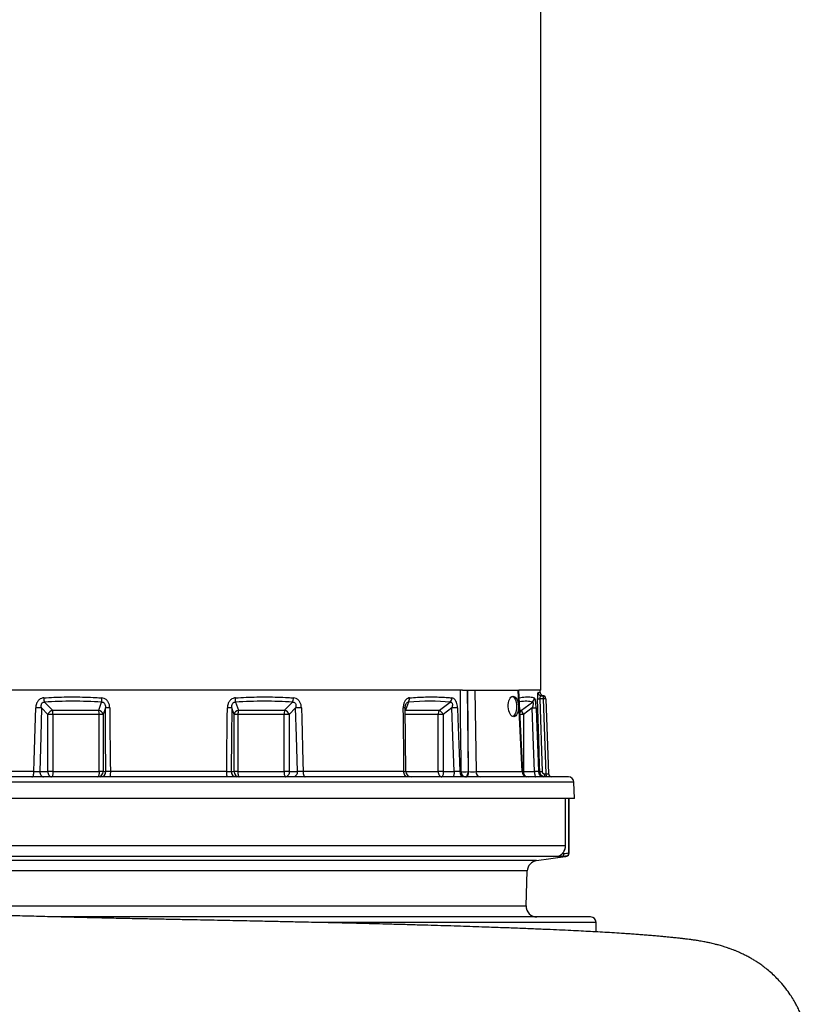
# Model space of a CAD drawing. Header units: millimetres. Extents: x 1566 to 6379, y 1263 to 6912.
# Tile 8 of 11: x 4911 to 6379, y 2267 to 4087. Entities that reach past the tile are written whole.
import ezdxf

# ---------------------------------------------------------------- set-up
doc = ezdxf.new("R2010")
doc.units = ezdxf.units.MM
doc.header["$LTSCALE"] = 2

msp = doc.modelspace()

# ---------------------------------------------------------------- linework, layer by layer
at = {"color": 7, "linetype": 'Continuous', "lineweight": 25}
for p, q in [((5873.7, 2847.7), (5873.7, 5497.7)), ((5728.9, 2847.7), (4497.6, 2847.7)), ((5737.8, 2847.7), (5739.1, 2697.4)), ((5737.8, 2847.7), (5738.2, 2847.7)), ((5738.2, 2847.7), (5751.9, 2847.7)), ((5740.1, 2697.4), (5738.2, 2847.7)), ((5751.9, 2847.7), (5753.8, 2697.4)), ((5751.9, 2847.7), (5831.9, 2847.7)), ((5839, 2697.4), (5831.9, 2847.7)), ((5831.9, 2847.7), (5833.2, 2847.7)), ((5840.4, 2697.2), (5833.2, 2847.7)), ((5873.7, 2847.7), (5833.2, 2847.7)), ((5872.5, 2843.5), (5872.4, 2847.7)), ((4956.6, 2825.7), (4971.2, 2810.7)), ((5056.6, 2810.7), (5062, 2825.7)), ((5309.3, 2825.7), (5314.7, 2810.7)), ((5400.1, 2810.7), (5414.7, 2825.7)), ((5628.9, 2825.7), (5623.6, 2810.7)), ((5686.1, 2810.7), (5706.1, 2825.7)), ((5838.1, 2810.7), (5858, 2825.7)), ((5871.7, 2831.9), (5875.9, 2697.4)), ((5878.4, 2831.9), (5871.7, 2831.9)), ((5874.3, 2837.7), (5876.9, 2837.7)), ((5877.6, 2837.7), (5877.6, 2837.7)), ((5883.2, 2693.5), (5878.4, 2831.9)), ((5882.9, 2831.9), (5887.7, 2693.5)), ((4962.5, 2803), (4950.8, 2815)), ((4962.5, 2697.7), (4962.5, 2803)), ((4972.1, 2803), (4962.5, 2803)), ((4971.2, 2810.7), (5056.6, 2810.7)), ((5057.5, 2803), (4972.1, 2803)), ((4972.1, 2803), (4972.1, 2697.7)), ((5064.6, 2803), (5057.5, 2803)), ((5057.5, 2697.7), (5057.5, 2803)), ((5068.9, 2815), (5064.6, 2803)), ((5064.6, 2803), (5064.6, 2697.7)), ((5306.7, 2803), (5302.4, 2815)), ((5306.7, 2697.7), (5306.7, 2803)), ((5313.8, 2803), (5306.7, 2803)), ((5313.8, 2803), (5313.8, 2697.7)), ((5399.2, 2803), (5313.8, 2803)), ((5314.7, 2810.7), (5400.1, 2810.7)), ((5399.2, 2697.7), (5399.2, 2803)), ((5408.8, 2803), (5399.2, 2803)), ((5420.5, 2815), (5408.8, 2803)), ((5408.8, 2803), (5408.8, 2697.7)), ((5624.2, 2697.6), (5623.1, 2815.1)), ((5623.6, 2810.7), (5686.1, 2810.7)), ((5683.6, 2697.7), (5683.6, 2803)), ((5693.3, 2803), (5683.6, 2803)), ((5709.2, 2815), (5693.3, 2803)), ((5693.3, 2803), (5693.3, 2697.7)), ((5857.6, 2815), (5841.7, 2803)), ((5841.7, 2803), (5841.7, 2697.7)), ((4936.9, 2697.4), (4750.8, 2697.4)), ((4947.6, 2697.7), (4962.5, 2697.7)), ((4972.1, 2697.7), (4962.5, 2697.7)), ((4972.1, 2697.7), (5057.5, 2697.7)), ((5064.6, 2697.7), (5057.5, 2697.7)), ((5064.6, 2697.7), (5070, 2697.7)), ((5293.1, 2697.4), (5078.2, 2697.4)), ((5301.3, 2697.7), (5306.7, 2697.7)), ((5313.8, 2697.7), (5306.7, 2697.7)), ((5313.8, 2697.7), (5399.2, 2697.7)), ((5408.8, 2697.7), (5399.2, 2697.7)), ((5408.8, 2697.7), (5423.7, 2697.7)), ((5620.5, 2697.4), (5434.4, 2697.4)), ((5693.3, 2697.7), (5683.6, 2697.7)), ((5693.3, 2697.7), (5713.5, 2697.7)), ((5726.3, 2697.4), (5723.9, 2697.4)), ((5739.1, 2697.4), (5740.1, 2697.4)), ((5753.8, 2697.4), (5839, 2697.4)), ((5841.7, 2697.7), (5861.9, 2697.7)), ((5871.5, 2697.4), (5869.2, 2697.4)), ((5880.1, 2693.5), (5883.2, 2693.5)), ((5924.6, 2687.7), (4591.1, 2687.7)), ((5935.6, 2647.7), (5934.6, 2678)), ((5919.1, 2647.7), (4435.6, 2647.7)), ((5935.6, 2647.7), (5919.1, 2647.7)), ((5919.1, 2560.1), (5919.1, 2647.7)), ((5919.2, 2560.1), (5919.2, 2647.7)), ((5925.6, 2547.3), (5925.6, 2647.7)), ((5925.6, 2647.7), (5925.6, 2547.3)), ((5919.1, 2560.1), (4628.7, 2560.1)), ((5904.1, 2540.3), (4641.5, 2540.3)), ((5865.8, 2532.9), (5918.4, 2540.3)), ((5921.5, 2541), (5921.4, 2541)), ((5925.6, 2547.3), (5925.6, 2547.3)), ((5846.4, 2449.4), (5848.6, 2513.8)), ((5965.6, 2428.7), (4981.8, 2428.7)), ((5975.6, 2401.1), (5975.6, 2418.7))]:
    msp.add_line(p, q, dxfattribs=at)
at = {"color": 8, "linetype": 'Continuous', "lineweight": 25}
for p, q in [((5868.4, 2843.5), (5872.5, 2843.5)), ((5623.6, 2810.7), (5623, 2810)), ((5683.6, 2803), (5623.2, 2803)), ((5835, 2810.7), (5838.1, 2810.7)), ((5841.7, 2803), (5835.3, 2803)), ((5624.2, 2697.7), (5683.6, 2697.7)), ((5841.7, 2697.7), (5840.4, 2697.7)), ((5185.6, 2678), (4436.7, 2678)), ((5934.6, 2678), (5185.6, 2678)), ((5919.2, 2560.1), (5919.1, 2560.1)), ((5865.8, 2532.9), (4695.2, 2532.9)), ((5918.4, 2540.3), (5911.5, 2540.3)), ((5913.7, 2546.2), (5916.6, 2546.2)), ((5848.6, 2513.8), (4707.6, 2513.8)), ((4709.8, 2449.4), (5846.4, 2449.4)), ((5975.6, 2418.7), (5452.9, 2418.7))]:
    msp.add_line(p, q, dxfattribs=at)
at = {"color": 7, "linetype": 'Continuous', "lineweight": 25, "flags": 128}
for points in [[(5726.3, 2697.4), (5726.1, 2717.3), (5725.4, 2797.2), (5725, 2847.7)], [(5820.7, 2836.5), (5821.1, 2836.3), (5822.9, 2835.3), (5824.5, 2833.5), (5826, 2831.1), (5827.2, 2828.3), (5828, 2825), (5828.6, 2821.4), (5828.8, 2817.7), (5828.6, 2814), (5828, 2810.4), (5827.2, 2807.1), (5826, 2804.3), (5824.5, 2801.9), (5822.9, 2800.1), (5821.3, 2799.1)], [(5871.5, 2697.4), (5871.1, 2709.3), (5869.6, 2757.3), (5867.3, 2831.9)], [(4936.9, 2697.4), (4937.5, 2717.3), (4939.7, 2797.3), (4940.2, 2815.4)], [(4950.8, 2815), (4949.4, 2762.5), (4947.6, 2697.7)], [(5070, 2697.7), (5069.4, 2762.5), (5068.9, 2815)], [(5077, 2815.4), (5077.2, 2795.4), (5078, 2715.4), (5078.2, 2697.4)], [(5293.1, 2697.4), (5293.3, 2717.3), (5294.1, 2797.3), (5294.3, 2815.4)], [(5302.4, 2815), (5301.9, 2762.5), (5301.3, 2697.7)], [(5423.7, 2697.7), (5421.9, 2762.5), (5420.5, 2815)], [(5431.1, 2815.4), (5431.7, 2795.4), (5433.9, 2715.4), (5434.4, 2697.4)], [(5620.5, 2697.4), (5620.3, 2717.3), (5619.6, 2797.3), (5619.4, 2815.4)], [(5719.5, 2815.4), (5718.6, 2815.3), (5717.4, 2815.3), (5716.2, 2815.3), (5714.9, 2815.2), (5713.5, 2815.2), (5712, 2815.1), (5710.6, 2815.1), (5709.2, 2815)], [(5713.5, 2697.7), (5711.1, 2762.5), (5709.2, 2815)], [(5719.5, 2815.4), (5720.3, 2795.4), (5723.2, 2715.4), (5723.9, 2697.4)], [(5861.9, 2697.7), (5859.5, 2762.5), (5857.6, 2815)], [(5864.9, 2815.4), (5865.6, 2795.4), (5868.6, 2715.4), (5869.2, 2697.4)], [(4933.3, 2687.7), (4934, 2687.9), (4934.7, 2688.4), (4935.3, 2689.3), (4935.8, 2690.5), (4936.3, 2692), (4936.6, 2693.6), (4936.8, 2695.4), (4936.9, 2697.4)], [(4947.6, 2697.7), (4947.8, 2695.7), (4948.2, 2693.9), (4948.8, 2692.1), (4949.7, 2690.6), (4950.8, 2689.4), (4952, 2688.5), (4953.3, 2687.9), (4954.7, 2687.7)], [(4962.5, 2697.7), (4962.6, 2695.7), (4963, 2693.9), (4963.6, 2692.1), (4964.5, 2690.6), (4965.6, 2689.4), (4966.8, 2688.5), (4968.1, 2687.9), (4969.5, 2687.7)], [(4972.1, 2697.7), (4972.1, 2695.7), (4971.9, 2693.9), (4971.7, 2692.1), (4971.4, 2690.6), (4971, 2689.4), (4970.5, 2688.5), (4970, 2687.9), (4969.5, 2687.7)], [(5057.5, 2697.7), (5057.5, 2695.7), (5057.4, 2693.9), (5057.1, 2692.1), (5056.8, 2690.6), (5056.4, 2689.4), (5056, 2688.5), (5055.5, 2687.9), (5055, 2687.7)], [(5078.2, 2697.4), (5078.1, 2695.4), (5078, 2693.6), (5077.9, 2692), (5077.7, 2690.5), (5077.5, 2689.3), (5077.2, 2688.4), (5076.9, 2687.9), (5076.6, 2687.7)], [(5294.7, 2687.7), (5294.4, 2687.9), (5294.1, 2688.4), (5293.8, 2689.3), (5293.6, 2690.5), (5293.4, 2692), (5293.3, 2693.6), (5293.2, 2695.4), (5293.1, 2697.4)], [(5313.8, 2697.7), (5313.8, 2695.7), (5313.9, 2693.9), (5314.2, 2692.1), (5314.5, 2690.6), (5314.9, 2689.4), (5315.3, 2688.5), (5315.8, 2687.9), (5316.3, 2687.7)], [(5399.2, 2697.7), (5399.2, 2695.7), (5399.4, 2693.9), (5399.6, 2692.1), (5399.9, 2690.6), (5400.3, 2689.4), (5400.8, 2688.5), (5401.3, 2687.9), (5401.8, 2687.7)], [(5408.8, 2697.7), (5408.7, 2695.7), (5408.3, 2693.9), (5407.7, 2692.1), (5406.8, 2690.6), (5405.7, 2689.4), (5404.5, 2688.5), (5403.2, 2687.9), (5401.8, 2687.7)], [(5423.7, 2697.7), (5423.5, 2695.7), (5423.1, 2693.9), (5422.5, 2692.1), (5421.6, 2690.6), (5420.5, 2689.4), (5419.3, 2688.5), (5418, 2687.9), (5416.6, 2687.7)], [(5434.4, 2697.4), (5434.5, 2695.4), (5434.7, 2693.6), (5435, 2692), (5435.5, 2690.5), (5436, 2689.3), (5436.6, 2688.4), (5437.3, 2687.9), (5438, 2687.7)], [(5626.8, 2687.7), (5625.6, 2687.9), (5624.5, 2688.4), (5623.4, 2689.3), (5622.5, 2690.5), (5621.7, 2692), (5621.1, 2693.6), (5620.7, 2695.4), (5620.5, 2697.4)], [(5683.6, 2697.7), (5683.7, 2695.7), (5684.2, 2693.9), (5684.8, 2692.1), (5685.7, 2690.6), (5686.8, 2689.4), (5688, 2688.5), (5689.3, 2687.9), (5690.7, 2687.7)], [(5693.3, 2697.7), (5693.2, 2695.7), (5693.1, 2693.9), (5692.8, 2692.1), (5692.5, 2690.6), (5692.1, 2689.4), (5691.7, 2688.5), (5691.2, 2687.9), (5690.7, 2687.7)], [(5713.5, 2697.7), (5713.5, 2695.7), (5713.3, 2693.9), (5713.1, 2692.1), (5712.8, 2690.6), (5712.4, 2689.4), (5711.9, 2688.5), (5711.4, 2687.9), (5710.9, 2687.7)], [(5734.1, 2687.7), (5735.1, 2687.9), (5736, 2688.4), (5736.8, 2689.3), (5737.6, 2690.5), (5738.2, 2692), (5738.7, 2693.6), (5739, 2695.4), (5739.1, 2697.4)], [(5735.1, 2687.7), (5736.1, 2687.9), (5737, 2688.4), (5737.9, 2689.3), (5738.6, 2690.5), (5739.2, 2692), (5739.7, 2693.6), (5740, 2695.4), (5740.1, 2697.4)], [(5861.9, 2697.7), (5862, 2695.7), (5862.1, 2693.9), (5862.4, 2692.1), (5862.7, 2690.6), (5863.1, 2689.4), (5863.5, 2688.5), (5864, 2687.9), (5864.5, 2687.7)], [(5919.1, 2558), (5919.1, 2558), (5919, 2558)]]:
    msp.add_lwpolyline(points, dxfattribs=at)
at = {"color": 8, "linetype": 'Continuous', "lineweight": 25, "flags": 128}
msp.add_lwpolyline([(5906, 2540.8), (5905.3, 2540.5), (5904.2, 2540.2)], dxfattribs=at)
at = {"color": 7, "linetype": 'Continuous', "lineweight": 25}
for centre, radius, start, end in [((5874.4, 2843.7), 5.98, 181.8182, 269.8336), ((5878.5, 2843.7), 6, 182, 260.9721), ((4977.8, 2834.4), 22.9, 181.6298, 202.23), ((5100.6, 2830.4), 38.9, 175.0643, 186.8937), ((5270.7, 2830.4), 38.9, 353.1063, 4.9357), ((5393.5, 2834.4), 22.9, 337.77, 358.3702), ((5618.6, 2832.4), 12.3, 326.9224, 5.9908), ((5697.2, 2833.7), 12, 318.0429, 0.0397), ((5851.5, 2833.5), 10.2, 310.0564, 1.2827), ((5869.5, 2882), 50.2, 267.4902, 272.5098), ((5871.7, 2833.2), 6.83, 348.9829, 41.0245), ((5876.9, 2831.7), 6, 2, 90), ((5876.9, 2831.8), 6, 1.9983, 82.8649), ((5880.6, 2794.8), 37.2, 86.5714, 93.4286), ((4935.2, 2503), 312.5, 87.1448, 89.0966), ((4976.7, 2795.6), 16.1, 110.066, 152.4363), ((4944.4, 2803.6), 27.7, 358.8849, 14.8784), ((5054.3, 2800.3), 10.7, 14.9577, 77.4951), ((5029.8, 2803.6), 27.7, 358.8851, 14.8785), ((5077, 2720.6), 94.8, 90.0275, 94.9195), ((5294.3, 2720.6), 94.8, 85.0805, 89.9725), ((5317, 2800.3), 10.7, 102.5049, 165.0423), ((5341.5, 2803.6), 27.7, 165.1215, 181.1149), ((5426.9, 2803.6), 27.7, 165.1216, 181.1151), ((5394.6, 2795.6), 16.1, 27.5637, 69.934), ((5436.1, 2503), 312.5, 90.9034, 92.8552), ((5695.6, 2803.3), 12, 142.1225, 181.3802), ((5667.7, 2786.4), 30.5, 33.0819, 52.8375), ((5853.4, 2813.3), 15.6, 189.4998, 221.0947), ((5849.3, 3065.2), 250.4, 271.9109, 273.579), ((5054.8, 2697.5), 9.83, 271.0101, 0.9758), ((5060.2, 2697.5), 9.83, 271.0101, 0.9758), ((5311.1, 2697.5), 9.83, 179.0242, 268.9899), ((5316.5, 2697.5), 9.83, 179.0242, 268.9899), ((5634.2, 2697.7), 10, 180.6738, 269.9946), ((5732.9, 2696.6), 9.01, 175.4177, 262.2842), ((5735.3, 2696.6), 9.02, 175.5153, 262.4326), ((5732.7, 2876.7), 179.5, 267.9557, 272.0443), ((5763.1, 2697), 9.35, 177.9914, 265.7801), ((5848.4, 2697), 9.35, 177.9912, 265.7803), ((5850.4, 2697.7), 10, 182.7193, 270), ((5879.2, 2697.6), 9.93, 181.6358, 269.6645), ((5873.7, 2748), 50.7, 267.5162, 272.4838), ((5886.8, 2692.2), 6.83, 168.9821, 221.0253), ((5889.9, 2692.2), 6.83, 168.9815, 221.0249), ((5893.7, 2693.7), 6, 182, 270), ((5924.6, 2677.7), 10, 2, 90), ((5868.6, 2513.1), 20, 98, 178), ((5910.7, 2546.2), 5.96, 278.5054, 0.4161), ((5915.6, 2560.1), 20, 278, 286.9213), ((5919.6, 2546.7), 6, 287.5351, 359.753), ((5919.6, 2547.2), 5.94, 294.3799, 0.7565), ((5919.7, 2547.3), 6, 293.7975, 359.9931), ((5866.4, 2448.7), 20, 178, 270), ((5965.6, 2418.7), 10, 0, 90)]:
    msp.add_arc(centre, radius, start, end, dxfattribs=at)
at = {"color": 8, "linetype": 'Continuous', "lineweight": 25}
for centre, radius, start, end in [((5620.5, 2803.9), 11.5, 76.8042, 95.3908), ((5844.6, 2803.2), 10, 131.1215, 160.9195), ((5873.8, 2697.4), 32.1, 179.514, 189.6678)]:
    msp.add_arc(centre, radius, start, end, dxfattribs=at)
at = {"color": 7, "linetype": 'Continuous', "lineweight": 25}
for centre, major_axis, ratio, start_param, end_param in [((5189.3, 2242.1), (650.8, -344.6), 0.727121, 2.121931, 2.27857), ((5182, 2242.1), (650.8, 344.6), 0.727121, 0.863023, 1.019662), ((5175.7, 2242.1), (664.9, 519.6), 0.405307, 0.400102, 0.556741), ((5745.1, 2697.7), (10, -0.1), 0.047613, 4.190924, 5.760502), ((5881.7, 2693.7), (6.01, -0.21), 0.02664, 4.976985, 6.285047)]:
    msp.add_ellipse(centre, major_axis=major_axis, ratio=ratio, start_param=start_param, end_param=end_param, dxfattribs=at)
msp.add_ellipse((5822.8, 2817.7), major_axis=(-0.8, 19), ratio=0.499391, dxfattribs=at)
at = {"color": 8, "linetype": 'Continuous', "lineweight": 25}
for centre, major_axis, ratio, start_param, end_param in [((5172.1, 2242.1), (693.6, 578.4), 0.12953, 0.07576, 0.212742), ((5830.4, 2697.7), (10, -0.5), 0.012651, 0.00199, 0.524501)]:
    msp.add_ellipse(centre, major_axis=major_axis, ratio=ratio, start_param=start_param, end_param=end_param, dxfattribs=at)
at = {"color": 7, "linetype": 'Continuous', "lineweight": 25}
for points, knots in [([(5728.9, 2847.7), (5729.4, 2847.7), (5731, 2847.7), (5733.9, 2847.7), (5736.4, 2847.7), (5737.6, 2847.7), (5737.8, 2847.7)], [0, 0, 0, 0, 0.1865572, 0.5512433, 0.9158877, 1, 1, 1, 1]), ([(5868.4, 2843.5), (5868.3, 2843.4), (5868, 2843.2), (5867.6, 2841.7), (5867.3, 2839), (5867.2, 2835.7), (5867.2, 2833.2), (5867.3, 2831.9)], [0, 0, 0, 0, 0.1780958, 0.3960499, 0.6004589, 0.7999464, 1, 1, 1, 1]), ([(4954.9, 2833.7), (4954.3, 2833.7), (4952.1, 2833.4), (4948.1, 2831.9), (4943.9, 2828.1), (4940.9, 2822.3), (4940.4, 2817.8), (4940.2, 2815.4)], [0, 0, 0, 0, 0.071256, 0.269127, 0.496592, 0.721551, 1, 1, 1, 1]), ([(4950.8, 2815), (4950.5, 2816.6), (4950.1, 2819.3), (4950.8, 2822.5), (4951.9, 2824.3), (4953.2, 2825.2), (4954.4, 2825.7), (4955.6, 2825.8), (4956.2, 2825.7), (4956.6, 2825.7)], [0, 0, 0, 0, 0.322828, 0.550822, 0.67418, 0.754712, 0.87549, 0.931698, 1, 1, 1, 1]), ([(4954.9, 2833.7), (4961.2, 2834.1), (4973.8, 2834.9), (4992.9, 2835.4), (5012.2, 2835.6), (5031.7, 2835.2), (5048.3, 2834.6), (5058.4, 2833.9), (5061.8, 2833.7)], [0, 0, 0, 0, 0.180354, 0.36083, 0.541306, 0.722763, 0.904221, 1, 1, 1, 1]), ([(5077, 2815.4), (5076.8, 2817.2), (5076.6, 2820.8), (5074.6, 2825.8), (5071.4, 2830), (5067, 2832.9), (5063.6, 2833.5), (5061.8, 2833.7)], [0, 0, 0, 0, 0.205089, 0.412331, 0.603294, 0.801542, 1, 1, 1, 1]), ([(5062, 2825.7), (5062.6, 2825.7), (5063.4, 2825.8), (5064.9, 2825.4), (5065.9, 2824.8), (5067.1, 2823.7), (5067.7, 2822.6), (5068.5, 2820.8), (5069, 2818.4), (5068.9, 2816.2), (5068.9, 2815)], [0, 0, 0, 0, 0.1254715, 0.1838553, 0.3032666, 0.3575105, 0.5236962, 0.5374093, 0.7584655, 1, 1, 1, 1]), ([(5309.5, 2833.7), (5308.8, 2833.7), (5306.5, 2833.4), (5302.4, 2831.9), (5298, 2828.1), (5295, 2822.3), (5294.6, 2817.8), (5294.3, 2815.4)], [0, 0, 0, 0, 0.071255, 0.269127, 0.496591, 0.721551, 1, 1, 1, 1]), ([(5302.4, 2815), (5302.4, 2816.6), (5302.3, 2819.3), (5303.4, 2822.5), (5304.7, 2824.3), (5306.1, 2825.2), (5307.3, 2825.7), (5308.4, 2825.8), (5309, 2825.7), (5309.3, 2825.7)], [0, 0, 0, 0, 0.322828, 0.550822, 0.67418, 0.754712, 0.875491, 0.931699, 1, 1, 1, 1]), ([(5309.5, 2833.7), (5316, 2834.1), (5329.1, 2834.9), (5348.6, 2835.4), (5368, 2835.6), (5387.3, 2835.2), (5403.4, 2834.6), (5413.1, 2833.9), (5416.4, 2833.7)], [0, 0, 0, 0, 0.180354, 0.36083, 0.541306, 0.722764, 0.904221, 1, 1, 1, 1]), ([(5414.7, 2825.7), (5415.4, 2825.7), (5416.3, 2825.8), (5417.7, 2825.4), (5418.7, 2824.8), (5419.9, 2823.7), (5420.4, 2822.6), (5420.9, 2820.8), (5421.1, 2818.4), (5420.7, 2816.2), (5420.5, 2815)], [0, 0, 0, 0, 0.125472, 0.183855, 0.303267, 0.35751, 0.523696, 0.537409, 0.758465, 1, 1, 1, 1]), ([(5431.1, 2815.4), (5431, 2817.2), (5430.7, 2820.8), (5428.7, 2825.8), (5425.6, 2830), (5421.4, 2832.9), (5418.1, 2833.5), (5416.4, 2833.7)], [0, 0, 0, 0, 0.2050894, 0.4123313, 0.6032935, 0.8015413, 1, 1, 1, 1]), ([(5630.9, 2833.7), (5630.4, 2833.7), (5628.6, 2833.4), (5625.4, 2831.9), (5622.1, 2828.1), (5619.8, 2822.3), (5619.5, 2817.8), (5619.4, 2815.4)], [0, 0, 0, 0, 0.071255, 0.269127, 0.496592, 0.721552, 1, 1, 1, 1]), ([(5623.1, 2815.1), (5623.1, 2815.9), (5623.1, 2817.4), (5623.4, 2819.5), (5623.8, 2820.7), (5624, 2821.2)], [0, 0, 0, 0, 0.351313, 0.709948, 1, 1, 1, 1]), ([(5630.9, 2833.7), (5635.9, 2834.1), (5646, 2834.9), (5660.6, 2835.4), (5674.9, 2835.6), (5688.8, 2835.2), (5700.2, 2834.6), (5706.9, 2833.9), (5709.2, 2833.7)], [0, 0, 0, 0, 0.180354, 0.36083, 0.541306, 0.722763, 0.904221, 1, 1, 1, 1]), ([(5706.1, 2825.7), (5706.6, 2825.7), (5707.3, 2825.8), (5708.4, 2825.4), (5709.1, 2824.8), (5709.8, 2823.7), (5710.1, 2822.6), (5710.2, 2820.8), (5710.1, 2818.4), (5709.5, 2816.2), (5709.2, 2815)], [0, 0, 0, 0, 0.125472, 0.183857, 0.303269, 0.357511, 0.523697, 0.53741, 0.758466, 1, 1, 1, 1]), ([(5719.5, 2815.4), (5719.4, 2817.2), (5719.1, 2820.8), (5717.7, 2825.8), (5715.5, 2830), (5712.6, 2832.9), (5710.3, 2833.5), (5709.2, 2833.7)], [0, 0, 0, 0, 0.205089, 0.412331, 0.603293, 0.80154, 1, 1, 1, 1]), ([(5858, 2825.7), (5858.2, 2825.7), (5858.6, 2825.8), (5859, 2825.4), (5859.2, 2824.8), (5859.3, 2823.7), (5859.3, 2822.6), (5859, 2820.8), (5858.6, 2818.4), (5857.9, 2816.2), (5857.6, 2815)], [0, 0, 0, 0, 0.1254715, 0.1838553, 0.3032666, 0.3575105, 0.5236962, 0.5374093, 0.7584655, 1, 1, 1, 1]), ([(5864.9, 2815.4), (5864.8, 2817.2), (5864.6, 2820.8), (5864.1, 2825.8), (5863.5, 2830), (5862.6, 2832.9), (5862, 2833.5), (5861.6, 2833.7)], [0, 0, 0, 0, 0.205089, 0.412331, 0.603294, 0.801542, 1, 1, 1, 1]), ([(5874.3, 2837.7), (5874.1, 2837.7), (5873.5, 2837.6), (5872.7, 2836.8), (5872.1, 2835.5), (5871.8, 2834.3), (5871.6, 2833.1), (5871.7, 2832.5), (5871.7, 2831.9)], [0, 0, 0, 0, 0.192581, 0.422483, 0.627723, 0.8169, 0.84098, 1, 1, 1, 1]), ([(4936.9, 2697.4), (4937.4, 2697.4), (4938.9, 2697.4), (4941.7, 2697.5), (4945, 2697.6), (4946.7, 2697.7), (4947.6, 2697.7)], [0, 0, 0, 0, 0.122124, 0.414505, 0.707189, 1, 1, 1, 1]), ([(5078.2, 2697.4), (5077.1, 2697.4), (5074.9, 2697.4), (5072.2, 2697.5), (5070.7, 2697.6), (5070.2, 2697.7), (5070, 2697.7)], [0, 0, 0, 0, 0.292055, 0.584315, 0.876895, 1, 1, 1, 1]), ([(5293.1, 2697.4), (5293.6, 2697.4), (5295.2, 2697.4), (5297.6, 2697.5), (5300.1, 2697.6), (5300.9, 2697.7), (5301.3, 2697.7)], [0, 0, 0, 0, 0.122125, 0.414506, 0.707187, 1, 1, 1, 1]), ([(5434.4, 2697.4), (5433.3, 2697.4), (5431.1, 2697.4), (5427.7, 2697.5), (5425.2, 2697.6), (5424, 2697.7), (5423.7, 2697.7)], [0, 0, 0, 0, 0.292055, 0.584316, 0.876899, 1, 1, 1, 1]), ([(5723.9, 2697.4), (5723.3, 2697.4), (5722.6, 2697.4), (5721.4, 2697.4), (5721, 2697.4), (5720.1, 2697.5), (5719.7, 2697.5), (5718.8, 2697.5), (5718.3, 2697.5), (5717.4, 2697.6), (5716.9, 2697.6), (5715.4, 2697.6), (5714.5, 2697.7), (5713.5, 2697.7)], [0, 0, 0, 0, 0.25, 0.25, 0.375, 0.375, 0.5, 0.5, 0.625, 0.625, 0.75, 0.75, 1, 1, 1, 1]), ([(5869.2, 2697.4), (5869, 2697.4), (5868.4, 2697.4), (5866.2, 2697.5), (5863.9, 2697.6), (5862.4, 2697.7), (5861.9, 2697.7)], [0, 0, 0, 0, 0.292055, 0.584315, 0.876895, 1, 1, 1, 1]), ([(5881.6, 2687.7), (5880.4, 2687.8), (5878, 2688.1), (5874.8, 2690), (5872.6, 2692.8), (5871.7, 2695.4), (5871.5, 2697), (5871.5, 2697.4)], [0, 0, 0, 0, 0.234414, 0.473298, 0.705497, 0.922736, 1, 1, 1, 1]), ([(5875.9, 2697.4), (5875.9, 2697.1), (5876, 2696.8), (5876.1, 2696.3), (5876.2, 2696), (5876.4, 2695.6), (5876.5, 2695.3), (5876.9, 2694.9), (5877, 2694.7), (5877.6, 2694.2), (5878.1, 2693.9), (5879, 2693.6), (5879.6, 2693.5), (5880.1, 2693.5)], [0, 0, 0, 0, 0.125, 0.125, 0.25, 0.25, 0.375, 0.375, 0.5, 0.5, 0.75, 0.75, 1, 1, 1, 1]), ([(5904.1, 2540.3), (5904.2, 2540.3), (5904.3, 2540.4), (5904.7, 2540.5), (5905, 2540.5), (5905.6, 2540.7), (5905.9, 2540.8), (5906.6, 2541.1), (5907, 2541.3), (5907.8, 2541.7), (5908.3, 2541.9), (5909.1, 2542.4), (5909.6, 2542.7), (5910.9, 2543.6), (5911.8, 2544.3), (5913.1, 2545.5), (5913.5, 2545.9), (5914.3, 2546.8), (5914.6, 2547.3), (5915.7, 2548.7), (5916.4, 2549.8), (5917.5, 2552), (5917.9, 2553.1), (5918.6, 2555.5), (5918.9, 2556.7), (5919, 2558)], [0, 0, 0, 0, 0.0625, 0.0625, 0.125, 0.125, 0.1875, 0.1875, 0.25, 0.25, 0.3125, 0.3125, 0.375, 0.375, 0.5, 0.5, 0.5625, 0.5625, 0.625, 0.625, 0.75, 0.75, 0.875, 0.875, 1, 1, 1, 1]), ([(5907, 2541.3), (5907.1, 2541.3), (5907.5, 2541.5), (5908.9, 2542.2), (5910.9, 2543.5), (5913.1, 2545.4), (5915.2, 2547.7), (5916.9, 2550.5), (5918.3, 2553.7), (5919, 2556.3), (5919.1, 2557.7), (5919.1, 2558)], [0, 0, 0, 0, 0.010782, 0.120386, 0.248674, 0.377751, 0.516472, 0.661426, 0.810744, 0.965852, 1, 1, 1, 1]), ([(5919.1, 2558), (5919.2, 2558.4), (5919.3, 2559.1), (5919.2, 2559.8), (5919.2, 2560.1)], [0, 0, 0, 0, 0.635088, 1, 1, 1, 1]), ([(5911.5, 2540.3), (5910.8, 2540.3), (5908.4, 2540.2), (5906, 2540.2), (5904.2, 2540.2)], [0, 0, 0, 0, 0.285296, 1, 1, 1, 1]), ([(5905.5, 2540.7), (5905.5, 2540.7), (5905.5, 2540.7), (5905.7, 2540.7), (5906.1, 2540.9), (5906.7, 2541.1), (5907, 2541.3)], [0, 0, 0, 0, 0.051498, 0.2249272, 0.5500816, 1, 1, 1, 1]), ([(5922.1, 2541.8), (5920.2, 2541.2), (5918.4, 2540.9), (5914.9, 2540.5), (5913.2, 2540.3), (5911.5, 2540.3)], [0, 0, 0, 0, 0.5, 0.5, 1, 1, 1, 1]), ([(5916.6, 2546.2), (5918, 2546.3), (5921, 2546.4), (5923.9, 2547), (5925.6, 2547.3)], [0, 0, 0, 0, 0.45596, 1, 1, 1, 1]), ([(5925.6, 2547.3), (5925.6, 2547), (5925.6, 2546.7), (5925.6, 2546.7), (5925.6, 2546.7)], [0, 0, 0, 0, 0.757101, 1, 1, 1, 1]), ([(4585.5, 1704.6), (4598.1, 1705), (4623.2, 1705.8), (4661.7, 1707.1), (4700.1, 1708.3), (4738.5, 1709.5), (4776.7, 1710.7), (4814.6, 1711.8), (4854.2, 1712.9), (4895.4, 1714), (4938.1, 1715.2), (4980.1, 1716.3), (5021.3, 1717.3), (5061.7, 1718.2), (5105.6, 1719.2), (5152.7, 1720.3), (5202.8, 1721.3), (5251.1, 1722.3), (5297.6, 1723.3), (5342.1, 1724.3), (5384.5, 1725.2), (5424.8, 1726.1), (5463.3, 1726.9), (5500.3, 1727.8), (5535.7, 1728.7), (5569.4, 1729.6), (5601.4, 1730.4), (5632, 1731.2), (5664.1, 1732.1), (5697.5, 1733.1), (5731.8, 1734.2), (5765.5, 1735.3), (5798.3, 1736.5), (5830.2, 1737.7), (5859.7, 1738.9), (5887, 1740), (5912.5, 1741.1), (5934.7, 1742.2), (5954.2, 1743.2), (5971.4, 1744.1), (5988, 1745), (6003.4, 1745.9), (6015.8, 1746.7), (6026.1, 1747.4), (6035.1, 1748), (6045.1, 1748.7), (6055.6, 1749.4), (6066.1, 1750.2), (6076.1, 1751), (6084.3, 1751.7), (6091, 1752.3), (6096.3, 1752.8), (6101.6, 1753.3), (6106.9, 1753.7), (6112.1, 1754.2), (6116.9, 1754.7), (6120.8, 1755.1), (6123.8, 1755.4), (6126.4, 1755.7), (6129.4, 1756), (6133, 1756.4), (6137.2, 1756.8), (6141.4, 1757.3), (6145.8, 1757.9), (6150.2, 1758.4), (6155.2, 1759.1), (6160.4, 1759.8), (6165.8, 1760.7), (6171.3, 1761.6), (6176.4, 1762.5), (6181.4, 1763.5), (6187.7, 1764.9), (6195.5, 1766.7), (6203, 1768.7), (6210.2, 1770.8), (6217.2, 1773), (6224.4, 1775.5), (6232.3, 1778.5), (6242.2, 1782.7), (6251.2, 1787), (6258.8, 1791), (6264.7, 1794.4), (6270.9, 1798.2), (6277.7, 1802.7), (6285.4, 1808.2), (6294.4, 1815.3), (6304.2, 1824.1), (6314, 1834), (6322.6, 1843.9), (6329.9, 1853.5), (6336.6, 1863.3), (6342.5, 1873.1), (6347.8, 1882.9), (6352.3, 1892.6), (6356.6, 1903), (6360.7, 1914.8), (6364.4, 1928), (6367.3, 1942.5), (6370.2, 1960.1), (6373.2, 1980.7), (6375.8, 2004.4), (6377.7, 2028.7), (6378.7, 2053.2), (6379, 2077.5), (6378.5, 2100.4), (6377.3, 2121.7), (6375.7, 2141.8), (6373.5, 2161.7), (6370.9, 2181.2), (6367.9, 2199.7), (6364.6, 2216.6), (6360.5, 2230.9), (6356.4, 2242.7), (6352.4, 2252.3), (6348.7, 2260.3), (6344.8, 2267.9), (6340.1, 2276.1), (6334, 2285.8), (6325.9, 2297), (6317, 2307.8), (6307.6, 2317.6), (6298.8, 2325.9), (6290.1, 2333.2), (6282.2, 2339.2), (6275.2, 2344.1), (6268.7, 2348.2), (6262.4, 2352), (6255.9, 2355.6), (6249.1, 2359), (6242.5, 2362.1), (6236.5, 2364.8), (6231.1, 2367), (6226.1, 2368.9), (6221.3, 2370.6), (6216.7, 2372.2), (6212.8, 2373.5), (6209.1, 2374.6), (6205.3, 2375.8), (6200.6, 2377.1), (6195.4, 2378.4), (6190.4, 2379.7), (6186.2, 2380.6), (6182.6, 2381.4), (6178.8, 2382.1), (6174.3, 2383), (6168.3, 2384.1), (6161.4, 2385.2), (6153.9, 2386.3), (6147.5, 2387.2), (6141.4, 2387.9), (6135.1, 2388.7), (6127.7, 2389.5), (6119.6, 2390.4), (6111, 2391.2), (6102.8, 2392), (6094.4, 2392.8), (6085.3, 2393.6), (6075.4, 2394.4), (6064.9, 2395.3), (6054.3, 2396.1), (6043.7, 2396.9), (6033.3, 2397.6), (6020.5, 2398.5), (6005.3, 2399.4), (5987.6, 2400.5), (5970.2, 2401.4), (5952.4, 2402.4), (5933.6, 2403.3), (5913.2, 2404.3), (5889.9, 2405.3), (5863.6, 2406.4), (5834.3, 2407.6), (5803.1, 2408.8), (5774, 2409.8), (5747.8, 2410.7), (5724.9, 2411.5), (5701.2, 2412.2), (5677.1, 2412.9), (5650.9, 2413.7), (5623.6, 2414.5), (5595.6, 2415.2), (5569.4, 2415.9), (5544.9, 2416.5), (5522.4, 2417.1), (5501.3, 2417.6), (5480.8, 2418.1), (5460.1, 2418.5), (5441, 2419), (5423.5, 2419.3), (5407.8, 2419.7), (5391.9, 2420), (5375.7, 2420.4), (5358.7, 2420.7), (5340.1, 2421.1), (5320, 2421.5), (5298.5, 2421.9), (5275.7, 2422.4), (5251, 2422.9), (5224.5, 2423.4), (5196, 2424), (5166, 2424.6), (5134.4, 2425.2), (5101.3, 2425.9), (5066.4, 2426.7), (5029.8, 2427.5), (4991.5, 2428.4), (4951.6, 2429.5), (4913.3, 2430.5), (4876.7, 2431.5), (4842.3, 2432.5), (4806.9, 2433.5), (4770.9, 2434.7), (4734.3, 2435.8), (4697.4, 2437), (4660.2, 2438.2), (4622.7, 2439.5), (4598, 2440.4), (4585.6, 2440.8)], [0, 0, 0, 0, 0.008849, 0.017552, 0.026113, 0.034518, 0.042765, 0.05086, 0.05881, 0.067904, 0.076807, 0.085519, 0.09404, 0.102369, 0.110506, 0.12114, 0.131434, 0.141394, 0.151026, 0.160337, 0.169176, 0.17772, 0.185974, 0.19394, 0.201756, 0.209273, 0.216489, 0.22347, 0.230298, 0.238979, 0.247371, 0.255477, 0.264347, 0.272854, 0.281004, 0.288798, 0.296247, 0.303611, 0.309183, 0.314781, 0.320407, 0.325817, 0.330779, 0.333652, 0.336994, 0.340808, 0.345018, 0.349235, 0.353408, 0.357537, 0.359844, 0.362171, 0.36452, 0.366891, 0.369283, 0.371556, 0.373492, 0.374774, 0.375874, 0.377191, 0.378847, 0.380843, 0.382987, 0.38486, 0.387214, 0.389306, 0.391845, 0.394551, 0.397093, 0.399435, 0.401548, 0.403731, 0.407654, 0.411149, 0.413367, 0.416518, 0.420175, 0.422914, 0.426685, 0.430325, 0.432274, 0.434005, 0.435629, 0.437447, 0.439497, 0.441792, 0.444851, 0.447836, 0.450599, 0.453141, 0.455461, 0.458052, 0.460301, 0.462374, 0.464682, 0.467243, 0.470058, 0.473124, 0.476391, 0.481022, 0.485988, 0.491071, 0.496096, 0.501114, 0.506046, 0.510199, 0.514318, 0.518436, 0.522559, 0.526451, 0.53002, 0.533186, 0.535621, 0.537742, 0.539547, 0.541113, 0.543037, 0.545452, 0.548362, 0.551764, 0.554305, 0.55697, 0.559394, 0.561544, 0.563428, 0.565066, 0.566823, 0.568944, 0.571246, 0.573476, 0.575669, 0.577703, 0.579753, 0.582156, 0.584141, 0.585802, 0.587146, 0.588656, 0.590538, 0.593129, 0.59525, 0.596878, 0.598339, 0.600027, 0.601944, 0.604236, 0.608301, 0.611753, 0.614651, 0.617448, 0.620375, 0.623633, 0.627744, 0.631608, 0.635176, 0.638779, 0.64277, 0.647084, 0.651468, 0.655704, 0.659793, 0.663733, 0.667524, 0.673928, 0.679988, 0.685779, 0.691365, 0.697231, 0.703485, 0.710127, 0.717959, 0.726086, 0.734475, 0.743131, 0.748709, 0.754394, 0.760186, 0.766073, 0.771786, 0.778661, 0.785063, 0.790984, 0.796432, 0.801413, 0.805892, 0.810324, 0.8148, 0.81932, 0.822636, 0.825975, 0.82934, 0.832729, 0.836206, 0.840084, 0.84441, 0.848767, 0.8535, 0.858608, 0.864094, 0.869957, 0.876199, 0.882646, 0.889455, 0.896629, 0.904169, 0.912076, 0.920349, 0.928989, 0.936019, 0.943275, 0.95076, 0.958478, 0.966432, 0.974483, 0.982766, 0.99127, 1, 1, 1, 1])]:
    msp.add_open_spline(points, degree=3, knots=knots, dxfattribs=at)
at = {"color": 8, "linetype": 'Continuous', "lineweight": 25}
for points, knots in [([(5624.1, 2821.2), (5624.3, 2821.8), (5624.7, 2823), (5625.6, 2824.3), (5626.6, 2825.2), (5627.5, 2825.7), (5628.3, 2825.8), (5628.7, 2825.7), (5628.9, 2825.7)], [0, 0, 0, 0, 0.218147, 0.432866, 0.573042, 0.783272, 0.881111, 1, 1, 1, 1]), ([(5833.9, 2833.9), (5835.7, 2834.2), (5839.8, 2834.9), (5845.3, 2835.4), (5850.7, 2835.6), (5855.5, 2835.2), (5859.1, 2834.6), (5861, 2833.9), (5861.6, 2833.7)], [0, 0, 0, 0, 0.1592703, 0.3443887, 0.5295068, 0.715632, 0.9017575, 1, 1, 1, 1]), ([(5877, 2837.7), (5877.3, 2837.7), (5877.7, 2837.8), (5877.6, 2837.7), (5877.6, 2837.7)], [0, 0, 0, 0, 0.714666, 1, 1, 1, 1]), ([(5620.5, 2697.4), (5620.9, 2697.4), (5622.1, 2697.4), (5623.5, 2697.5), (5624.3, 2697.5), (5624.2, 2697.6), (5624.2, 2697.6)], [0, 0, 0, 0, 0.158336, 0.537414, 0.916888, 1, 1, 1, 1]), ([(5921.4, 2541), (5921.4, 2541), (5921.4, 2540.9), (5921.8, 2541.4), (5922.1, 2541.8)], [0, 0, 0, 0, 0.242643, 1, 1, 1, 1])]:
    msp.add_open_spline(points, degree=3, knots=knots, dxfattribs=at)
at = {"color": 7, "linetype": 'Continuous', "lineweight": 25}
msp.add_open_spline([(5919, 2558), (5919.1, 2558.7), (5919.1, 2559.4), (5919.1, 2560.1)], degree=3, dxfattribs=at)

doc.saveas('drawing.dxf')
